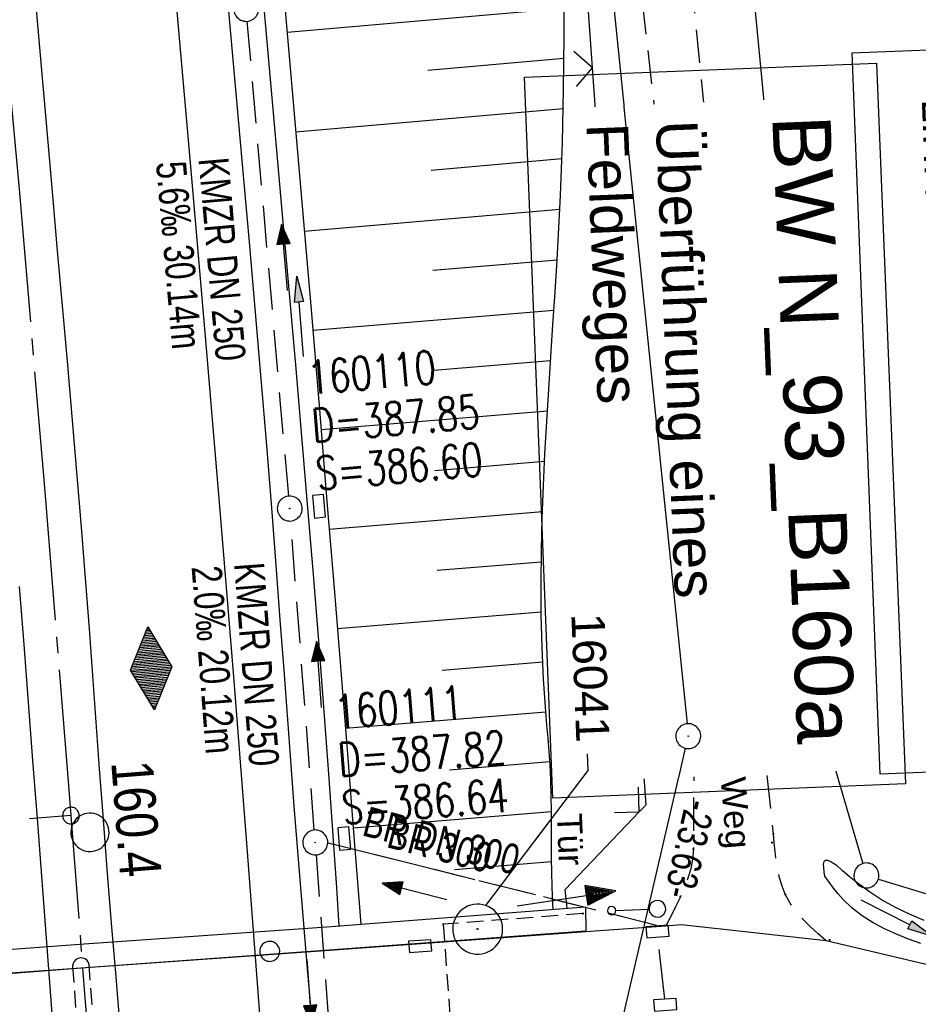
# Model space of a CAD drawing. Extents: x 511155 to 511479, y 464515 to 465450.
# Tile 33 of 41: x 511333 to 511387, y 465119 to 465178. Entities that reach past the tile are written whole.
import ezdxf
from ezdxf import colors
from ezdxf.entities.mleader import LeaderData, LeaderLine
from ezdxf.math import Vec2, Vec3

# ---------------------------------------------------------------- set-up
doc = ezdxf.new("R2010")
doc.units = 0
doc.header["$LTSCALE"] = 10
doc.header["$MEASUREMENT"] = 0
for name, pattern in [('ACHSE', [5.5, 4, -0.5, 0.5, -0.5]), ('AUSGEZOGEN', [0]), ('LT00', [0]), ('LT11', [0.3, 0.2, -0.1]), ('LT12', [0.4, 0.3, -0.1]), ('LT17', [0.15, 0.1, -0.05]), ('STRICHLINIE2', [0.375, 0.25, -0.125])]:
    doc.linetypes.add(name, pattern=pattern)
doc.layers.get('0').update_dxf_attribs({"linetype": 'LT00'})
for name, color, linetype in [('--EK_BW_TEXT_B', 20, 'LT00'), ('--EK_FBR', 1, 'LT00'), ('--EK_Halt-Pfeil', 4, 'LT00'), ('--EK_Haltung', 7, 'STRICHLINIE2'), ('--EK_Haltung-Text', 140, 'LT00'), ('--EK_Schacht-Text', 5, 'LT00'), ('--EK_ST-93-1', 30, 'LT17'), ('--EL_DFK_AB_L', 21, 'LT00'), ('--EL_DFK_AB_P', 7, 'LT00'), ('--EL_Halt-Pfeil', 4, 'LT00'), ('--EL_Haltung', 182, 'STRICHLINIE2'), ('--EL_Haltung-Text', 182, 'LT00'), ('-AX-093', 35, 'ACHSE'), ('-HTP-20O', 11, 'LT00'), ('-ST-93-1', 250, 'LT00'), ('ABSTAND', 8, 'LT00'), ('BW_TEXT_B', 20, 'AUSGEZOGEN'), ('DFK_AB_L', 21, 'LT00'), ('DFK_AB_P', 7, 'LT00'), ('DFK_GZPKT', 250, 'LT00'), ('DFK_KATASTER', 250, 'LT00'), ('DFK_VERMPKT', 252, 'LT00'), ('DL', 182, 'LT12'), ('DL_PFEIL', 201, 'LT00'), ('DL_TEXT', 182, 'LT00'), ('FELDWEG_TEXT', 1, 'Continuous'), ('FESTPKT_TEXT_B', 211, 'LT00'), ('PFEIL', 140, 'AUSGEZOGEN'), ('TOR_TEXT_B', 11, 'Continuous'), ('V103_AFBR_BAB', 250, 'LT00'), ('V103_BOESCH', 250, 'LT00'), ('V103_BOSCHUNG', 250, 'LT00'), ('V103_BR_KAPPE', 30, 'LT00'), ('V103_BR_WID', 30, 'LT17'), ('V103_BRUECK', 30, 'LT17'), ('V103_FELDWEG', 250, 'LT11'), ('V103_GRABEN', 250, 'LT00'), ('V103_KA_PRUF', 182, 'LT00'), ('V103_LD_MARK', 250, 'LT00'), ('V103_PKT_AU', 211, 'LT00'), ('V103_SCHILD_V', 1, 'LT00'), ('V103_SINKK', 182, 'LT00'), ('V103_TOR', 10, 'LT00'), ('V103_ZAUN', 40, 'LT00')]:
    doc.layers.add(name, color=color, linetype=linetype)
doc.styles.add('Beschrift', font='ARIAL.TTF')
doc.styles.add('Haltungsbeschriftung', font='ARIAL.TTF', dxfattribs={"width": 0.75})
doc.styles.add('schachtbeschriftung', font='romans.shx', dxfattribs={"width": 0.75, "height": 2})
doc.styles.get("Standard").update_dxf_attribs({"font": 'ARIAL.TTF'})

# ---------------------------------------------------------------- blocks, each defined once
blk = doc.blocks.new('SYMB7010')
at = {"color": 0, "linetype": 'ByBlock'}
for points in [[(-0.031408, 0.499213), (-0.093728, 0.49134), (-0.15457, 0.475719), (-0.212975, 0.452595), (-0.268021, 0.422333), (-0.31884, 0.385411), (-0.36463, 0.342411), (-0.40467, 0.29401), (-0.438329, 0.240973), (-0.465074, 0.184136), (-0.484486, 0.124395), (-0.496256, 0.062692), (-0.5002, 0)], [(0.5002, 0), (0.496256, 0.062692), (0.484485, 0.124395), (0.465074, 0.184136), (0.438329, 0.240973), (0.40467, 0.29401), (0.36463, 0.342411), (0.31884, 0.385411), (0.268021, 0.422333), (0.212975, 0.452595), (0.15457, 0.475719), (0.093728, 0.49134), (0.031408, 0.499213), (-0.031408, 0.499213)], [(-0.5002, 0), (-0.496256, -0.062692), (-0.484486, -0.124395), (-0.465075, -0.184136), (-0.438329, -0.240973), (-0.404671, -0.29401), (-0.36463, -0.342411), (-0.31884, -0.385411), (-0.268021, -0.422333), (-0.212975, -0.452595), (-0.154571, -0.475719), (-0.093728, -0.49134), (-0.031408, -0.499213), (0.031408, -0.499213)], [(0.031408, -0.499213), (0.093728, -0.491341), (0.15457, -0.475719), (0.212975, -0.452595), (0.268021, -0.422333), (0.31884, -0.385411), (0.36463, -0.342411), (0.404671, -0.294011), (0.438329, -0.240974), (0.465075, -0.184136), (0.484486, -0.124395), (0.496256, -0.062692), (0.500201, 0)]]:
    blk.add_lwpolyline(points, dxfattribs=at)
blk = doc.blocks.new('SYMB0003')
at = {"color": 0, "linetype": 'ByBlock'}
for p, q in [((-0.015712, 0), (0.010166, 0.012015)), ((0, -0.021257), (-0.015712, 0)), ((0.010166, 0.012015), (0, -0.021257))]:
    blk.add_line(p, q, dxfattribs=at)
for points in [[(-0.031395, 0.499013), (-0.093691, 0.491144), (-0.154509, 0.475528), (-0.21289, 0.452414), (-0.267913, 0.422164), (-0.318712, 0.385257), (-0.364484, 0.342274), (-0.404509, 0.293893), (-0.438154, 0.240877), (-0.464888, 0.184062), (-0.484292, 0.124345), (-0.496058, 0.062667), (-0.5, 0)], [(0.5, 0), (0.496057, 0.062667), (0.484292, 0.124345), (0.464888, 0.184062), (0.438153, 0.240877), (0.404509, 0.293893), (0.364484, 0.342274), (0.318712, 0.385257), (0.267913, 0.422164), (0.21289, 0.452414), (0.154509, 0.475528), (0.093691, 0.491144), (0.031395, 0.499013), (-0.031395, 0.499013)], [(-0.5, 0), (-0.496058, -0.062667), (-0.484292, -0.124345), (-0.464888, -0.184062), (-0.438154, -0.240877), (-0.404509, -0.293893), (-0.364485, -0.342274), (-0.318712, -0.385257), (-0.267914, -0.422164), (-0.21289, -0.452414), (-0.154509, -0.475529), (-0.093691, -0.491144), (-0.031395, -0.499014), (0.031395, -0.499014)], [(0.031395, -0.499014), (0.093691, -0.491144), (0.154509, -0.475529), (0.21289, -0.452414), (0.267914, -0.422164), (0.318712, -0.385257), (0.364485, -0.342274), (0.404509, -0.293893), (0.438154, -0.240877), (0.464889, -0.184062), (0.484292, -0.124345), (0.496058, -0.062667), (0.5, 0)]]:
    blk.add_lwpolyline(points, dxfattribs=at)
blk = doc.blocks.new('Pfreil3')
at = {"layer": 'PFEIL'}
blk.add_hatch(color=256, dxfattribs=at).paths.add_polyline_path([(-1.549, 0.273), (-1.549, -0.273), (0, 0)])
for p, q in [((-1.549, 0), (-4.831, 0)), ((-1.549, -0.273), (-1.549, 0.273)), ((-1.549, 0.273), (0, 0)), ((0, 0), (-1.549, -0.273))]:
    blk.add_line(p, q, dxfattribs=at)
blk = doc.blocks.new('SYMB0002')
at = {"color": 0, "linetype": 'ByBlock'}
for points in [[(-0.031395, 0.499013), (-0.093691, 0.491144), (-0.154509, 0.475528), (-0.21289, 0.452414), (-0.267913, 0.422164), (-0.318712, 0.385257), (-0.364484, 0.342274), (-0.404509, 0.293893), (-0.438154, 0.240877), (-0.464888, 0.184062), (-0.484292, 0.124345), (-0.496058, 0.062667), (-0.5, 0)], [(0.5, 0), (0.496057, 0.062667), (0.484292, 0.124345), (0.464888, 0.184062), (0.438153, 0.240877), (0.404509, 0.293893), (0.364484, 0.342274), (0.318712, 0.385257), (0.267913, 0.422164), (0.21289, 0.452414), (0.154509, 0.475528), (0.093691, 0.491144), (0.031395, 0.499013), (-0.031395, 0.499013)], [(-0.5, 0), (-0.496058, -0.062667), (-0.484292, -0.124345), (-0.464888, -0.184062), (-0.438154, -0.240877), (-0.404509, -0.293893), (-0.364485, -0.342274), (-0.318712, -0.385257), (-0.267914, -0.422164), (-0.21289, -0.452414), (-0.154509, -0.475529), (-0.093691, -0.491144), (-0.031395, -0.499014), (0.031395, -0.499014)], [(0.031395, -0.499014), (0.093691, -0.491144), (0.154509, -0.475529), (0.21289, -0.452414), (0.267914, -0.422164), (0.318712, -0.385257), (0.364485, -0.342274), (0.404509, -0.293893), (0.438154, -0.240877), (0.464889, -0.184062), (0.484292, -0.124345), (0.496058, -0.062667), (0.5, 0)]]:
    blk.add_lwpolyline(points, dxfattribs=at)
blk = doc.blocks.new('SYMB0070')
at = {"color": 0, "linetype": 'ByBlock'}
for p, q in [((0.5, 0), (0.2, 0.1)), ((0.2, 0.1), (0.2, 0)), ((-0.5, 0), (0.2, 0)), ((0.468, 0), (0.21, 0.086)), ((0.21, 0.086), (0.21, -0.086)), ((0.21, -0.086), (0.468, 0)), ((0.22, -0.072), (0.437, 0)), ((0.23, -0.058), (0.405, 0)), ((0.24, -0.045), (0.374, 0)), ((0.342, 0), (0.25, 0.031)), ((0.25, 0.031), (0.25, -0.031)), ((0.25, -0.031), (0.342, 0)), ((0.26, -0.017), (0.31, 0)), ((0.27, -0.003), (0.279, 0))]:
    blk.add_line(p, q, dxfattribs=at)
for points in [[(0.2, 0), (0.2, -0.1), (0.5, 0)], [(0.437, 0), (0.22, 0.072), (0.22, -0.072)], [(0.405, 0), (0.23, 0.058), (0.23, -0.058)], [(0.374, 0), (0.24, 0.045), (0.24, -0.045)], [(0.31, 0), (0.26, 0.017), (0.26, -0.017)], [(0.279, 0), (0.27, 0.003), (0.27, -0.003)]]:
    blk.add_lwpolyline(points, dxfattribs=at)
blk = doc.blocks.new('SYMB0011')
at = {"color": 0, "linetype": 'ByBlock'}
for p, q in [((0.5, 0), (-0.5, 0)), ((0, 0.5), (0, -0.5))]:
    blk.add_line(p, q, dxfattribs=at)
blk = doc.blocks.new('SYMB0633')
at = {"color": 0, "linetype": 'ByBlock'}
for p, q in [((0.014231, 0.648982), (-0.014231, 0.648982)), ((-0.014231, 0.451018), (0.014232, 0.451018)), ((0, 0.05), (0, 0.45))]:
    blk.add_line(p, q, dxfattribs=at)
for points in [[(-0.014231, 0.648982), (-0.041542, 0.640963), (-0.065486, 0.625575), (-0.084125, 0.604064), (-0.095949, 0.578173), (-0.1, 0.55), (-0.095949, 0.521827), (-0.084125, 0.495936), (-0.065486, 0.474425), (-0.041541, 0.459037), (-0.014231, 0.451018)], [(0.1, 0.55), (0.095949, 0.578173), (0.084125, 0.604064), (0.065486, 0.625575), (0.041541, 0.640963), (0.014231, 0.648982)], [(0.014232, 0.451018), (0.041542, 0.459037), (0.065486, 0.474425), (0.084125, 0.495936), (0.095949, 0.521827), (0.1, 0.55)], [(0, 0.05), (-0.019134, 0.046194), (-0.035355, 0.035355), (-0.046194, 0.019134), (-0.05, 0)], [(-0.05, 0), (-0.046194, -0.019134), (-0.035355, -0.035355), (-0.019134, -0.046194), (0, -0.05)], [(0.05, 0), (0.046194, 0.019134), (0.035355, 0.035355), (0.019134, 0.046194), (0, 0.05)], [(0, -0.05), (0.019134, -0.046194), (0.035355, -0.035355), (0.046194, -0.019134), (0.05, 0)]]:
    blk.add_lwpolyline(points, dxfattribs=at)
blk = doc.blocks.new('SYMB0024')
at = {"color": 0, "linetype": 'ByBlock'}
for p, q in [((-0.5, 0.5), (0, 0)), ((0, 0), (0.5, 0.5))]:
    blk.add_line(p, q, dxfattribs=at)
blk = doc.blocks.new('_None')
blk = doc.blocks.new('SYMB0652')
at = {"color": 0, "linetype": 'ByBlock'}
blk.add_lwpolyline([(-0.15, -0.075), (0.15, -0.075), (0.15, 0.075), (-0.15, 0.075), (-0.15, -0.075)], dxfattribs=at)
blk = doc.blocks.new('SYMB0071')
at = {"color": 0, "linetype": 'ByBlock'}
for p, q in [((-0.5, 0), (0, 0.25)), ((-0.02, -0.24), (-0.02, 0.24)), ((0, 0.25), (0.5, 0)), ((0, -0.25), (0, 0.25)), ((0.02, -0.24), (0.02, 0.24)), ((-0.26, -0.12), (-0.26, 0.12)), ((-0.24, -0.13), (-0.24, 0.13)), ((-0.22, -0.14), (-0.22, 0.14)), ((-0.2, -0.15), (-0.2, 0.15)), ((-0.18, -0.16), (-0.18, 0.16)), ((-0.16, -0.17), (-0.16, 0.17)), ((-0.14, -0.18), (-0.14, 0.18)), ((-0.12, -0.19), (-0.12, 0.19)), ((-0.1, -0.2), (-0.1, 0.2)), ((-0.08, -0.21), (-0.08, 0.21)), ((-0.06, -0.22), (-0.06, 0.22)), ((-0.04, -0.23), (-0.04, 0.23)), ((0.04, -0.23), (0.04, 0.23)), ((0.06, -0.22), (0.06, 0.22)), ((0.08, -0.21), (0.08, 0.21)), ((0.1, -0.2), (0.1, 0.2)), ((0.12, -0.19), (0.12, 0.19)), ((0.14, -0.18), (0.14, 0.18)), ((0.16, -0.17), (0.16, 0.17)), ((0.18, -0.16), (0.18, 0.16)), ((0.2, -0.15), (0.2, 0.15)), ((0.22, -0.14), (0.22, 0.14)), ((0.24, -0.13), (0.24, 0.13)), ((0.26, -0.12), (0.26, 0.12)), ((0, -0.25), (-0.5, 0)), ((-0.5, 0), (-0.5, 0)), ((-0.48, -0.01), (-0.48, 0.01)), ((-0.46, -0.02), (-0.46, 0.02)), ((-0.44, -0.03), (-0.44, 0.03)), ((-0.42, -0.04), (-0.42, 0.04)), ((-0.4, -0.05), (-0.4, 0.05)), ((-0.38, -0.06), (-0.38, 0.06)), ((-0.36, -0.07), (-0.36, 0.07)), ((-0.34, -0.08), (-0.34, 0.08)), ((-0.32, -0.09), (-0.32, 0.09)), ((-0.3, -0.1), (-0.3, 0.1)), ((-0.28, -0.11), (-0.28, 0.11)), ((0.5, 0), (0, -0.25)), ((0.28, -0.11), (0.28, 0.11)), ((0.3, -0.1), (0.3, 0.1)), ((0.32, -0.09), (0.32, 0.09)), ((0.34, -0.08), (0.34, 0.08)), ((0.36, -0.07), (0.36, 0.07)), ((0.38, -0.06), (0.38, 0.06)), ((0.4, -0.05), (0.4, 0.05)), ((0.42, -0.04), (0.42, 0.04)), ((0.44, -0.03), (0.44, 0.03)), ((0.46, -0.02), (0.46, 0.02)), ((0.48, -0.01), (0.48, 0.01))]:
    blk.add_line(p, q, dxfattribs=at)
blk = doc.blocks.new('SYMB2')
at = {"color": 0, "linetype": 'ByBlock', "flags": 128}
for points in [[(-0.031395, 0.499013), (-0.093691, 0.491144), (-0.154509, 0.475528), (-0.21289, 0.452414), (-0.267913, 0.422164), (-0.318712, 0.385257), (-0.364484, 0.342274), (-0.404509, 0.293893), (-0.438154, 0.240877), (-0.464888, 0.184062), (-0.484292, 0.124345), (-0.496058, 0.062667), (-0.5, 0)], [(-0.5, 0), (-0.496058, -0.062667), (-0.484292, -0.124345), (-0.464888, -0.184062), (-0.438154, -0.240877), (-0.404509, -0.293893), (-0.364485, -0.342274), (-0.318712, -0.385257), (-0.267914, -0.422164), (-0.21289, -0.452414), (-0.154509, -0.475529), (-0.093691, -0.491144), (-0.031395, -0.499014), (0.031395, -0.499014)], [(0.5, 0), (0.496057, 0.062667), (0.484292, 0.124345), (0.464888, 0.184062), (0.438153, 0.240877), (0.404509, 0.293893), (0.364484, 0.342274), (0.318712, 0.385257), (0.267913, 0.422164), (0.21289, 0.452414), (0.154509, 0.475528), (0.093691, 0.491144), (0.031395, 0.499013), (-0.031395, 0.499013)], [(0.031395, -0.499014), (0.093691, -0.491144), (0.154509, -0.475529), (0.21289, -0.452414), (0.267914, -0.422164), (0.318712, -0.385257), (0.364485, -0.342274), (0.404509, -0.293893), (0.438154, -0.240877), (0.464889, -0.184062), (0.484292, -0.124345), (0.496058, -0.062667), (0.5, 0)]]:
    blk.add_lwpolyline(points, dxfattribs=at)

msp = doc.modelspace()

# ---------------------------------------------------------------- linework, layer by layer
at = {"layer": '--EK_FBR'}
for points in [[(511345.205, 465179.415), (511345.711, 465173.794), (511346.21, 465168.172), (511346.561, 465164.173), (511346.906, 465160.173), (511347.246, 465156.172), (511347.577, 465152.171), (511347.899, 465148.17), (511348.21, 465144.167), (511348.416, 465141.435), (511348.619, 465138.703), (511348.821, 465135.971), (511349.026, 465133.239), (511349.236, 465130.507), (511349.489, 465127.328), (511349.749, 465124.15), (511350.014, 465120.973), (511350.28, 465117.795)], [(511333.703, 465178.827), (511334.043, 465174.951), (511334.383, 465171.075), (511334.724, 465167.199), (511335.018, 465163.879), (511335.312, 465160.559), (511335.604, 465157.238), (511335.892, 465153.918), (511336.174, 465150.596), (511336.448, 465147.275), (511336.711, 465143.952), (511336.924, 465141.153), (511337.131, 465138.354), (511337.336, 465135.555), (511337.542, 465132.756), (511337.752, 465129.957), (511338.003, 465126.719), (511338.261, 465123.482), (511338.524, 465120.245), (511338.788, 465117.008)], [(511339.088, 465055.179), (511338.875, 465058.708), (511338.652, 465062.237), (511338.423, 465065.765), (511338.19, 465069.293), (511337.874, 465074.018), (511337.553, 465078.743), (511337.227, 465083.468), (511336.898, 465088.147), (511336.563, 465092.826), (511336.223, 465097.504), (511335.88, 465102.182), (511335.534, 465106.86), (511334.681, 465118.312), (511333.82, 465129.763), (511333.556, 465133.25), (511333.29, 465136.736), (511333.021, 465140.222), (511332.748, 465143.708)], [(511388.748, 465120.631), (511381.206, 465122.405), (511372.517, 465123.373), (511371.568, 465123.3), (511366.782, 465122.943), (511351.363, 465121.832), (511336.73, 465120.791), (511323.788, 465119.792)]]:
    msp.add_lwpolyline(points, dxfattribs=at)
at = {"layer": '--EK_Haltung'}
for p, q in [((511348.919, 465149.134), (511346.431, 465177.662)), ((511350.46, 465129.071), (511349.041, 465147.639)), ((511371.016, 465123.343), (511351.304, 465128.288)), ((511350.572, 465127.575), (511351.931, 465109.268)), ((511371.52, 465118.908), (511371.101, 465122.639))]:
    msp.add_line(p, q, dxfattribs=at)
at = {"layer": '--EK_ST-93-1', "ltscale": 2.5}
msp.add_line((511335.837, 465129.939), (511295.964, 465126.715), dxfattribs=at)
at = {"layer": '--EL_Haltung'}
for p, q in [((511348.919, 465149.134), (511346.431, 465177.662)), ((511350.46, 465129.071), (511349.041, 465147.639)), ((511371.016, 465123.343), (511351.304, 465128.288)), ((511350.572, 465127.575), (511351.931, 465109.268)), ((511371.52, 465118.908), (511371.101, 465122.639))]:
    msp.add_line(p, q, dxfattribs=at)
at = {"layer": '-AX-093', "ltscale": 0.2}
msp.add_lwpolyline([(511325.808, 465239.146), (511327.655, 465221.263), (511329.423, 465203.372), (511331.111, 465185.474), (511332.719, 465167.568), (511334.248, 465149.656), (511335.697, 465131.736), (511337.066, 465113.811), (511338.355, 465095.879), (511339.565, 465077.942), (511340.694, 465060), (511341.744, 465042.053), (511342.714, 465024.102), (511343.604, 465006.146), (511344.415, 464988.186)], dxfattribs=at)
at = {"layer": 'DFK_AB_L'}
for p, q in [((511359.556, 465265.414), (511372.854, 465135.456)), ((511367.75, 465112.421), (511372.76, 465133.979))]:
    msp.add_line(p, q, dxfattribs=at)
at = {"layer": 'DFK_KATASTER'}
for p, q in [((511381.069, 465135.567), (511372.262, 465227.163)), ((511380.39, 465134.81), (511373.68, 465134.72)), ((511381.351, 465134.1), (511383.419, 465127.059)), ((511384.347, 465126.12), (511414.953, 465116.759))]:
    msp.add_line(p, q, dxfattribs=at)
at = {"layer": 'DL'}
for p, q in [((511371.016, 465123.343), (511351.304, 465128.288)), ((511371.52, 465118.908), (511371.101, 465122.639))]:
    msp.add_line(p, q, dxfattribs=at)
at = {"layer": 'V103_AFBR_BAB'}
for points in [[(511345.205, 465179.415), (511345.711, 465173.794), (511346.21, 465168.172), (511346.561, 465164.173), (511346.906, 465160.173), (511347.246, 465156.172), (511347.577, 465152.171), (511347.899, 465148.17), (511348.21, 465144.167), (511348.416, 465141.435), (511348.619, 465138.703), (511348.821, 465135.971), (511349.026, 465133.239), (511349.236, 465130.507), (511349.489, 465127.328), (511349.749, 465124.15), (511350.014, 465120.973), (511350.28, 465117.795)], [(511333.703, 465178.827), (511334.043, 465174.951), (511334.383, 465171.075), (511334.724, 465167.199), (511335.018, 465163.879), (511335.312, 465160.559), (511335.604, 465157.238), (511335.892, 465153.918), (511336.174, 465150.596), (511336.448, 465147.275), (511336.711, 465143.952), (511336.924, 465141.153), (511337.131, 465138.354), (511337.336, 465135.555), (511337.542, 465132.756), (511337.752, 465129.957), (511338.003, 465126.719), (511338.261, 465123.482), (511338.524, 465120.245), (511338.788, 465117.008)], [(511339.088, 465055.179), (511338.875, 465058.708), (511338.652, 465062.237), (511338.423, 465065.765), (511338.19, 465069.293), (511337.874, 465074.018), (511337.553, 465078.743), (511337.227, 465083.468), (511336.898, 465088.147), (511336.563, 465092.826), (511336.223, 465097.504), (511335.88, 465102.182), (511335.534, 465106.86), (511334.681, 465118.312), (511333.82, 465129.763), (511333.556, 465133.25), (511333.29, 465136.736), (511333.021, 465140.222), (511332.748, 465143.708)], [(511388.748, 465120.631), (511381.206, 465122.405), (511372.517, 465123.373), (511371.568, 465123.3), (511366.782, 465122.943), (511351.363, 465121.832), (511336.73, 465120.791), (511323.788, 465119.792)]]:
    msp.add_lwpolyline(points, dxfattribs=at)
at = {"layer": 'V103_BOESCH'}
msp.add_lwpolyline([(511364.809, 465124.302), (511364.778, 465125.028), (511364.75, 465125.754), (511364.729, 465126.48), (511364.714, 465127.41), (511364.709, 465128.34), (511364.708, 465129.271), (511364.706, 465130.201), (511364.696, 465131.132), (511364.673, 465132.061), (511364.631, 465132.99), (511364.576, 465133.793), (511364.51, 465134.595), (511364.439, 465135.397), (511364.37, 465136.2), (511364.234, 465138.131), (511364.144, 465140.065), (511364.095, 465141.999), (511364.083, 465143.934), (511364.104, 465145.87), (511364.153, 465147.807), (511364.225, 465149.745), (511364.318, 465151.683), (511364.426, 465153.622), (511364.545, 465155.561), (511364.67, 465157.501), (511364.799, 465159.441), (511364.925, 465161.381), (511365.046, 465163.321), (511365.156, 465165.261), (511365.252, 465167.2), (511365.369, 465170.382), (511365.438, 465173.563), (511365.462, 465176.743), (511365.443, 465179.923)], dxfattribs=at)
at = {"layer": 'V103_BOSCHUNG'}
for p, q in [((511348.83, 465177.004), (511365.457, 465178.456)), ((511357.274, 465174.73), (511365.458, 465175.445)), ((511349.348, 465171.026), (511365.419, 465172.43)), ((511357.472, 465168.725), (511365.338, 465169.412)), ((511349.859, 465165.061), (511365.213, 465166.376)), ((511357.58, 465162.712), (511365.047, 465163.339)), ((511350.364, 465159.109), (511364.855, 465160.3)), ((511357.635, 465156.697), (511364.655, 465157.273)), ((511350.864, 465153.13), (511364.463, 465154.248)), ((511357.703, 465150.682), (511364.295, 465151.224)), ((511351.357, 465147.15), (511364.166, 465148.203)), ((511357.846, 465144.674), (511364.093, 465145.187)), ((511351.841, 465141.17), (511364.093, 465142.177)), ((511358.131, 465138.677), (511364.181, 465139.174)), ((511352.32, 465135.189), (511364.371, 465136.179)), ((511358.588, 465132.694), (511364.619, 465133.19)), ((511352.796, 465129.208), (511364.706, 465130.187)), ((511358.876, 465126.697), (511364.717, 465127.177))]:
    msp.add_line(p, q, dxfattribs=at)
at = {"layer": 'V103_BR_KAPPE'}
msp.add_lwpolyline([(511306.079, 465118.601), (511305.977, 465120.018), (511323.638, 465121.261), (511336.629, 465122.222), (511351.203, 465123.26), (511366.747, 465124.451), (511366.766, 465122.996), (511351.353, 465121.849), (511336.702, 465120.786), (511323.797, 465119.878), (511306.079, 465118.601)], dxfattribs=at)
at = {"layer": 'V103_BR_WID'}
msp.add_lwpolyline([(511366.597, 465124.048), (511358.204, 465123.405), (511358.737, 465116.189), (511367.13, 465116.827)], dxfattribs=at)
at = {"layer": 'V103_BRUECK'}
msp.add_lwpolyline([(511336.317, 465115.502), (511336.347, 465115.363), (511336.415, 465115.238), (511336.515, 465115.136), (511336.639, 465115.068), (511336.778, 465115.037), (511336.92, 465115.046), (511337.054, 465115.095), (511337.169, 465115.18), (511337.254, 465115.294), (511337.305, 465115.427), (511337.316, 465115.569), (511336.937, 465120.971), (511336.89, 465121.111), (511336.806, 465121.231), (511336.69, 465121.321), (511336.554, 465121.375), (511336.408, 465121.386), (511336.264, 465121.355), (511336.136, 465121.284), (511336.033, 465121.179), (511335.966, 465121.049), (511335.938, 465120.905)], close=True, dxfattribs=at)
at = {"layer": 'V103_FELDWEG', "flags": 128}
for points in [[(511381.206, 465122.405), (511380.724, 465122.834), (511380.255, 465123.27), (511379.811, 465123.719), (511379.405, 465124.188), (511379.048, 465124.683), (511378.754, 465125.211), (511378.56, 465125.689), (511378.411, 465126.191), (511378.298, 465126.709), (511378.214, 465127.239), (511378.149, 465127.775), (511378.095, 465128.31), (511378.042, 465128.841), (511376.962, 465139.203), (511374.635, 465165.144), (511371.718, 465194.167), (511369.407, 465222.905), (511369.132, 465226.362), (511368.862, 465229.82), (511368.595, 465233.278), (511368.328, 465236.735), (511368.059, 465240.193), (511367.785, 465243.651), (511367.504, 465247.108), (511367.213, 465250.565), (511367.006, 465252.946), (511366.791, 465255.327), (511366.563, 465257.706), (511366.322, 465260.084), (511366.062, 465262.459), (511365.783, 465264.832), (511365.48, 465267.201), (511365.095, 465269.953), (511364.678, 465272.7), (511364.23, 465275.443), (511363.755, 465278.181), (511363.254, 465280.916), (511362.732, 465283.647), (511362.19, 465286.374), (511361.63, 465289.099), (511361.057, 465291.82), (511360.472, 465294.539), (511359.878, 465297.255), (511359.278, 465299.969), (511346.448, 465357.748), (511338.585, 465404.864), (511333.446, 465442.774), (511333.074, 465445.861)], [(511330.783, 465442.564), (511335.431, 465404.538), (511343.303, 465357.207), (511356.481, 465299.432), (511357.136, 465296.518), (511357.772, 465293.597), (511358.387, 465290.672), (511358.977, 465287.741), (511359.542, 465284.805), (511360.078, 465281.864), (511360.583, 465278.918), (511361.055, 465275.968), (511361.492, 465273.012), (511361.892, 465270.052), (511362.252, 465267.087), (511362.479, 465265.021), (511362.689, 465262.954), (511362.887, 465260.885), (511363.078, 465258.815), (511363.265, 465256.745), (511363.452, 465254.674), (511363.644, 465252.604), (511363.844, 465250.535), (511364.082, 465248.22), (511364.333, 465245.907), (511364.591, 465243.594), (511364.854, 465241.282), (511365.118, 465238.97), (511365.378, 465236.658), (511365.631, 465234.345), (511365.873, 465232.031), (511366.1, 465229.717), (511366.307, 465227.4), (511366.492, 465225.082), (511366.651, 465222.761), (511368.444, 465193.758), (511371.751, 465164.923), (511373.293, 465139.01), (511373.234, 465127.918), (511373.191, 465127.329), (511373.077, 465126.747), (511372.907, 465126.174), (511372.695, 465125.612), (511372.454, 465125.061), (511372.168, 465124.465), (511371.871, 465123.88), (511371.568, 465123.3)]]:
    msp.add_lwpolyline(points, dxfattribs=at)
at = {"layer": 'V103_GRABEN'}
for points in [[(511344.069, 465228.622), (511344.575, 465223.568), (511345.069, 465218.512), (511345.553, 465213.456), (511346.027, 465208.398), (511346.576, 465202.43), (511347.116, 465196.46), (511347.649, 465190.49), (511348.175, 465184.52), (511348.696, 465178.549), (511349.216, 465172.556), (511349.731, 465166.562), (511350.241, 465160.567), (511350.744, 465154.573), (511351.24, 465148.577), (511351.645, 465143.602), (511352.045, 465138.626), (511352.443, 465133.65), (511352.839, 465128.674), (511353.158, 465124.675), (511353.258, 465123.417)], [(511347.426, 465178.475), (511347.808, 465174.183), (511348.191, 465169.89), (511348.572, 465165.598), (511348.951, 465161.305), (511349.326, 465157.012), (511349.695, 465152.718), (511350.058, 465148.424), (511350.388, 465144.431), (511350.708, 465140.438), (511351.018, 465136.444), (511351.313, 465132.448), (511351.593, 465128.452), (511351.782, 465125.6), (511351.929, 465123.315)], [(511381.131, 465126.294), (511381.092, 465126.561), (511381.064, 465126.809), (511381.06, 465127.02), (511381.091, 465127.175), (511381.168, 465127.255), (511381.286, 465127.252), (511381.441, 465127.191), (511381.62, 465127.09), (511381.811, 465126.97)], [(511387.095, 465123.639), (511386.223, 465124.006), (511385.37, 465124.419), (511384.543, 465124.881), (511383.747, 465125.392), (511382.989, 465125.954), (511382.589, 465126.284), (511382.198, 465126.624), (511381.811, 465126.97)], [(511386.905, 465122.255), (511386.163, 465122.515), (511385.432, 465122.805), (511384.719, 465123.131), (511384.034, 465123.498), (511383.385, 465123.912), (511382.781, 465124.377), (511382.229, 465124.901), (511381.937, 465125.231), (511381.66, 465125.576), (511381.393, 465125.933), (511381.131, 465126.294)]]:
    msp.add_lwpolyline(points, dxfattribs=at)
at = {"layer": 'V103_LD_MARK'}
msp.add_lwpolyline([(511354.638, 464990.06), (511354.185, 465000.8), (511353.702, 465011.538), (511353.187, 465022.275), (511352.641, 465033.01), (511351.963, 465045.518), (511351.242, 465058.024), (511350.477, 465070.527), (511349.67, 465083.028), (511348.822, 465095.526), (511347.933, 465108.021), (511347.192, 465118.026), (511346.426, 465128.029), (511345.635, 465138.031), (511344.82, 465148.03), (511343.982, 465158.027), (511343.12, 465168.023), (511342.049, 465180.093), (511340.944, 465192.16), (511339.806, 465204.224), (511338.633, 465216.285), (511337.425, 465228.342), (511336.182, 465240.396)], dxfattribs=at)
at = {"layer": 'V103_ZAUN'}
for p, q in [((511367.177, 465174.871), (511366.091, 465189.832)), ((511368.263, 465159.91), (511367.177, 465174.871)), ((511369.349, 465144.95), (511368.263, 465159.91))]:
    msp.add_line(p, q, dxfattribs=at)
for points in [[(511369.973, 465130.155), (511370.391, 465130.592), (511369.349, 465144.95)], [(511365.656, 465124.367), (511365.531, 465125.504), (511369.973, 465130.155)]]:
    msp.add_lwpolyline(points, dxfattribs=at)

# ---------------------------------------------------------------- block references
at = {"layer": '--EK_Halt-Pfeil', "zscale": 4}
for p, xscale, yscale, rotation in [((511348.671, 465163.485), 3.999999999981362, 4, 94.98540999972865), ((511350.748, 465138.431), 3.999999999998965, 4, 94.36956999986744), ((511356.477, 465125.378), 3.999999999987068, 3.99999999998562, 165.4234459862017), ((511350.152, 465119.325), 4.000000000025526, 4, 274.2436299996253)]:
    msp.add_blockref('SYMB0070', p, dxfattribs=dict(at, xscale=xscale, yscale=yscale, rotation=rotation))
at = {"layer": '--EL_Halt-Pfeil', "zscale": 4}
for p, xscale, yscale, rotation in [((511348.671, 465163.485), 3.999999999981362, 4, 94.98540999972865), ((511350.748, 465138.431), 3.999999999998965, 4, 94.36956999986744), ((511356.477, 465125.378), 3.999999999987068, 3.99999999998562, 165.4234459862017), ((511350.152, 465119.325), 4.000000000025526, 4, 274.2436299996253)]:
    msp.add_blockref('SYMB0070', p, dxfattribs=dict(at, xscale=xscale, yscale=yscale, rotation=rotation))
at = {"layer": '-HTP-20O', "xscale": 5.00000000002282, "yscale": 5, "zscale": 5, "rotation": 274.5886799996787}
msp.add_blockref('SYMB0071', (511340.654, 465138.785), dxfattribs=at)
at = {"layer": '-ST-93-1', "rotation": 274.1956499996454}
msp.add_blockref('SYMB2', (511335.837, 465129.939), dxfattribs=at)
at = {"layer": 'DFK_AB_P', "xscale": 1.500000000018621, "yscale": 1.5, "zscale": 1.5, "rotation": 264.7377099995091}
msp.add_blockref('SYMB0003', (511372.93, 465134.71), dxfattribs=at)
at = {"layer": 'DFK_GZPKT', "xscale": 1.500000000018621, "yscale": 1.5, "zscale": 1.5, "rotation": 264.7377099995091}
for p in [(511381.14, 465134.82), (511383.63, 465126.34)]:
    msp.add_blockref('SYMB7010', p, dxfattribs=at)
at = {"layer": 'DFK_VERMPKT', "xscale": 1.200000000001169, "yscale": 1.200000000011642, "zscale": 1.2, "rotation": 264.7377100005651}
msp.add_blockref('SYMB7010', (511347.78, 465121.78), dxfattribs=at)
at = {"layer": 'DL_PFEIL', "xscale": 3.999999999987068, "yscale": 3.99999999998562, "zscale": 4, "rotation": 165.4234459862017}
msp.add_blockref('SYMB0070', (511356.477, 465125.378), dxfattribs=at)
at = {"layer": 'PFEIL'}
for p, rotation in [((511349.41, 465162.34), 94.55872750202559), ((511387.624, 465122.677), 333.1343458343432)]:
    msp.add_blockref('Pfreil3', p, dxfattribs=dict(at, rotation=rotation))
at = {"layer": 'V103_BR_WID', "xscale": 0.1000000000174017, "yscale": 0.09999999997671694, "zscale": 0.1, "rotation": 272.2661999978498}
for p in [(511366.597, 465124.048), (511358.204, 465123.405)]:
    msp.add_blockref('SYMB0011', p, dxfattribs=at)
at = {"layer": 'V103_FELDWEG', "xscale": 0.1000000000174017, "yscale": 0.09999999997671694, "zscale": 0.1, "rotation": 272.2661999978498}
for p in [(511374.635, 465165.144), (511371.751, 465164.923), (511373.293, 465139.01), (511376.962, 465139.203), (511377.949, 465128.312), (511378.042, 465128.841), (511373.234, 465127.918), (511372.454, 465125.061), (511378.754, 465125.211), (511381.424, 465122.472)]:
    msp.add_blockref('SYMB0011', p, dxfattribs=at)
at = {"layer": 'V103_KA_PRUF', "xscale": 1.499999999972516, "yscale": 1.5, "zscale": 1.5, "rotation": 272.266200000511}
for p in [(511346.366, 465178.409), (511348.984, 465148.387), (511350.517, 465128.323)]:
    msp.add_blockref('SYMB0003', p, dxfattribs=at)
at = {"layer": 'V103_KA_PRUF', "color": 185, "xscale": 2.299999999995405, "yscale": 2.299999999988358, "zscale": 2.3, "rotation": 272.2661999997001}
msp.add_blockref('SYMB0002', (511336.979, 465128.932), dxfattribs=at)
at = {"layer": 'V103_PKT_AU', "xscale": 3.000000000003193, "yscale": 3, "zscale": 3, "rotation": 272.2662000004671}
msp.add_blockref('SYMB0003', (511360.275, 465123.115), dxfattribs=at)
at = {"layer": 'V103_SCHILD_V', "xscale": 5.000000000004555, "yscale": 5, "zscale": 5, "rotation": 272.266200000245}
msp.add_blockref('SYMB0633', (511368.326, 465124.227), dxfattribs=at)
at = {"layer": 'V103_SINKK', "yscale": 4.5, "zscale": 4.5}
for p, xscale, rotation in [((511350.742, 465148.521), 4.499999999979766, 275.3005681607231), ((511352.257, 465128.56), 4.499999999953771, 274.8357010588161), ((511371.076, 465122.975), 4.49999999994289, 4.251549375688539), ((511356.819, 465122.096), 4.500000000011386, 4.120719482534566), ((511371.543, 465118.571), 4.499999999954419, 183.8612801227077)]:
    msp.add_blockref('SYMB0652', p, dxfattribs=dict(at, xscale=xscale, rotation=rotation))
at = {"layer": 'V103_TOR', "xscale": 6.000000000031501, "yscale": 5.999999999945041, "zscale": 6, "rotation": 8.592539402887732}
msp.add_blockref('SYMB0070', (511365.608, 465124.966), dxfattribs=at)
at = {"layer": 'V103_ZAUN', "yscale": 2.099999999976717, "zscale": 2.1}
for p, xscale, rotation in [((511367.177, 465174.871), 2.099999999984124, 94.15148999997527), ((511368.263, 465159.91), 2.099999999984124, 94.15148999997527), ((511369.349, 465144.95), 2.099999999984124, 94.15148999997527), ((511369.973, 465130.155), 2.099999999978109, 46.31412000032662)]:
    msp.add_blockref('SYMB0024', p, dxfattribs=dict(at, xscale=xscale, rotation=rotation))

# ---------------------------------------------------------------- texts
at = {"layer": '--EK_Haltung-Text', "style": 'Haltungsbeschriftung', "width": 0.75}
for s, rotation, p in [('KMZR DN 250', -85.01459, (511343.495, 465169.4)), ('5.6‰ 30.14m', -85.01459, (511340.945, 465169.177)), ('KMZR DN 250', -85.63043, (511345.635, 465145.073)), ('2.0‰ 20.12m', -85.63043, (511343.083, 465144.878)), ('BR DN 300', 345.42344, (511353.261, 465128.764))]:
    msp.add_text(s, height=1.8, rotation=rotation, dxfattribs=at).set_placement(p)
at = {"layer": '--EK_Schacht-Text', "style": 'schachtbeschriftung', "width": 0.75}
for s, rotation, p in [('160110', 4.98541, (511350.153, 465155.237)), ('D=387.85', 4.98541, (511350.403, 465152.368)), ('S=386.60', 4.98541, (511350.654, 465149.499)), ('160111', 4.36957, (511351.758, 465135.16)), ('D=387.82', 4.36957, (511351.977, 465132.288)), ('S=386.64', 4.36957, (511352.196, 465129.417))]:
    msp.add_text(s, height=2, rotation=rotation, dxfattribs=at).set_placement(p)
at = {"layer": '--EL_Haltung-Text', "style": 'Haltungsbeschriftung', "width": 0.75}
for s, rotation, p in [('KMZR DN 250', -85.01459, (511343.495, 465169.4)), ('KMZR DN 250', -85.63043, (511345.635, 465145.073)), ('BR DN 300', 345.42344, (511353.261, 465128.764))]:
    msp.add_text(s, height=1.8, rotation=rotation, dxfattribs=at).set_placement(p)
at = {"layer": '-ST-93-1', "style": 'Beschrift', "width": 0.8}
msp.add_text('  160.4', height=2.5, rotation=-85.52968, dxfattribs=at).set_placement((511338.134, 465134.686))
at = {"layer": 'ABSTAND', "width": 0.75}
msp.add_text(' -23.63-', height=1.8, rotation=-103.08479, dxfattribs=at).set_placement((511372.931, 465131.522))
at = {"layer": 'BW_TEXT_B', "insert": (511429.741, 465174.664), "char_height": 2, "width": 38.455, "attachment_point": 1, "rotation": 272.26621, "style": 'Beschrift', "bg_fill": 3, "box_fill_scale": 1.5, "bg_fill_color": 256, "bg_fill_transparency": 0}
msp.add_mtext('{\\Funir_o|c0;\\H1.75x;6638761\\fArial|b0|i0|c238|p34;\\H0.5714x;\\P\\H1.75x;BW N_93_B\\fArial|b0|i0|c0|p34;160a\\fArial|b0|i0|c238|p34;\\W0.8;\\P\\H0.3714x;\\W1;\\P\\H1.924x;Überführung \\fArial|b0|i0|c0|p34;eines\\PFeldweges\\fArial|b0|i0|c238|p34;\\P\\H0.1999x;\\P\\pt8,20;\\H3.602x;K\\fArial|b0|i0|c0|p34;m^I^I\\fArial|b0|i0|c238|p34;1\\fArial|b0|i0|c0|p34;60.412\\fArial|b0|i0|c238|p34;\\PBw.Wi\\fArial|b0|i0|c0|p34;.^I^I100.00\\fArial|b0|i0|c238|p34; gon\\P\\pt20;\\fArial|b0|i0|c0|p34;L.W. li. ^I21.48\\fArial|b0|i0|c238|p34; m\\fArial|b0|i0|c0|p34;\\PL.W. re. ^I21.52 m\\fArial|b0|i0|c238|p34;\\PBr. zw. d. Gel\\fArial|b0|i0|c0|p34;^I7.48\\fArial|b0|i0|c238|p34; m\\P\\fArial|b0|i0|c0|p34;L.H. li.^I\\fArial|b0|i0|c238|p34;4.9\\fArial|b0|i0|c0|p34;4\\fArial|b0|i0|c238|p34; m\\fArial|b0|i0|c0|p34;\\PL.H. re. ^I4.93 m}', dxfattribs=at)
at = {"layer": 'DL_TEXT', "style": 'Haltungsbeschriftung', "width": 0.75}
msp.add_text('BR 300', height=1.8, rotation=345.42344, dxfattribs=at).set_placement((511354.732, 465128.057))
at = {"layer": 'FELDWEG_TEXT', "insert": (511374.418, 465132.15), "char_height": 1.5, "attachment_point": 7, "rotation": 274.69917, "style": 'Beschrift'}
msp.add_mtext('Weg', dxfattribs=at)
at = {"layer": 'TOR_TEXT_B', "insert": (511365.015, 465130.046), "char_height": 1.5, "attachment_point": 7, "rotation": 272.26621, "style": 'Beschrift'}
msp.add_mtext('Tür', dxfattribs=at)

# ---------------------------------------------------------------- leaders
at = {"layer": 'FESTPKT_TEXT_B'}
ml = msp.add_multileader_mtext('Standard', dxfattribs=at)
ml.set_content('{\\H0.09x;\\P\\H11.111x; 16041 \\~\\P\\H0.09x;   }', color=256)
ml.set_leader_properties(color=256, linetype='ByLayer', lineweight=-1)
ml.set_arrow_properties(name='NONE')
ml.build(insert=Vec2(0, 0))
ml.multileader.update_dxf_attribs({"has_text_frame": 1, "text_left_attachment_type": 2, "text_right_attachment_type": 2, "dogleg_length": 1, "arrow_head_size": 0.18})
ctx = ml.context
ctx.base_point, ctx.char_height, ctx.arrow_head_size, ctx.landing_gap_size, ctx.plane_origin, ctx.plane_x_axis, ctx.plane_y_axis = Vec3(511366.474, 465143.555), 2, 0.18, 0.3, Vec3(511360.312, 465123.086), Vec3(0.039542, -0.999218), Vec3(0.999218, 0.039542)
ctx.left_attachment, ctx.right_attachment, ctx.text_align_type = 2, 2, 1
notes = []
notes.append((ctx, [(1, (1, 1, 0), (511366.906, 465132.64), (-0.039542, 0.999218), 1, [(0, [(511360.772, 465124.53)], 0, [])])]))
ctx.mtext.insert, ctx.mtext.text_direction, ctx.mtext.rotation, ctx.mtext.alignment, ctx.mtext.line_spacing_factor, ctx.mtext.flow_direction = Vec3(511368.245, 465138.659), Vec3(0.039542, -0.999218), 4.751942, 2, 0.7, 5
for ctx, leaders in notes:
    for number, flags, end, landing, length, lines in leaders:
        leader = LeaderData()
        leader.index, (leader.has_last_leader_line, leader.has_dogleg_vector, leader.attachment_direction) = number, flags
        leader.last_leader_point, leader.dogleg_vector, leader.dogleg_length = Vec3(end), Vec3(landing), length
        for number, points, colour, breaks in lines:
            line = LeaderLine()
            line.index, line.vertices, line.color, line.breaks = number, Vec3.list(points), colors.encode_raw_color(colour), breaks
            leader.lines.append(line)
        ctx.leaders.append(leader)

# ---------------------------------------------------------------- next in the draw order: linework, layer by layer
at = {"layer": 'BW_TEXT_B'}
msp.add_lwpolyline([(511432.51, 465177.727), (511434.225, 465134.406), (511384.448, 465132.436), (511382.768, 465175.759)], close=True, dxfattribs=at)

# ---------------------------------------------------------------- next in the draw order: texts
at = {"layer": '--EK_BW_TEXT_B', "insert": (511381.467, 465172.092), "char_height": 2, "width": 38.455, "attachment_point": 1, "rotation": 272.31214, "style": 'Beschrift', "bg_fill": 3, "box_fill_scale": 1.5, "bg_fill_color": 256, "bg_fill_transparency": 0}
msp.add_mtext('{\\fArial|b0|i0|c238|p34;\\H1.7499x;BW N_93_B\\fArial|b0|i0|c0|p34;160a\\fArial|b0|i0|c238|p34;\\W0.8;\\P\\H0.3714x;\\W1;\\P\\H1.924x;Überführung \\fArial|b0|i0|c0|p34;eines\\PFeldweges}', dxfattribs=at)

# ---------------------------------------------------------------- next in the draw order: linework, layer by layer
at = {"layer": '--EK_BW_TEXT_B'}
msp.add_lwpolyline([(511384.233, 465175.156), (511385.982, 465131.837), (511364.797, 465130.982), (511363.083, 465174.302)], close=True, dxfattribs=at)
at = {"layer": '--EL_DFK_AB_L'}
for p, q in [((511359.556, 465265.414), (511372.854, 465135.456)), ((511367.75, 465112.421), (511372.76, 465133.979))]:
    msp.add_line(p, q, dxfattribs=at)

# ---------------------------------------------------------------- next in the draw order: block references
at = {"layer": '--EL_DFK_AB_P', "xscale": 1.500000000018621, "yscale": 1.5, "zscale": 1.5, "rotation": 264.7377099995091}
msp.add_blockref('SYMB0003', (511372.93, 465134.71), dxfattribs=at)

doc.saveas('drawing.dxf')
